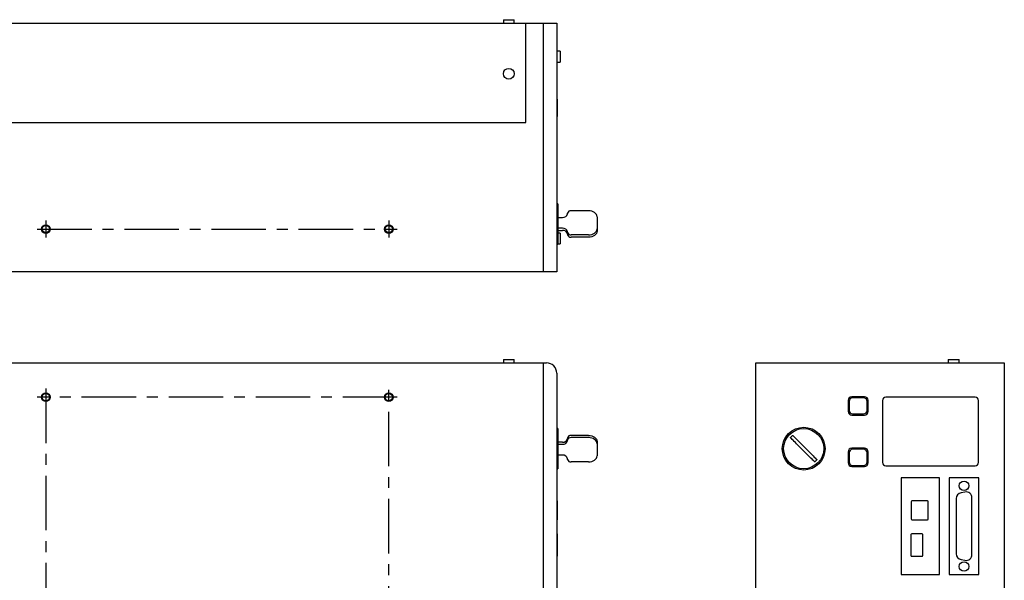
# Model space of a CAD drawing. Extents: x 0 to 1024, y 0 to 774.
# Tile 3 of 3: x 447 to 1022, y 447 to 774. Entities that reach past the tile are written whole.
import ezdxf

# ---------------------------------------------------------------- set-up
doc = ezdxf.new("R2010")
doc.units = 0
doc.linetypes.add('CENTER', pattern=[50.8, 31.75, -6.35, 6.35, -6.35])
doc.layers.get('0').update_dxf_attribs({"linetype": 'CONTINUOUS'})

msp = doc.modelspace()

# ---------------------------------------------------------------- linework, layer by layer
at = {"color": 7, "linetype": 'CONTINUOUS'}
for p, q in [((370.73, 771.93), (760.73, 771.93)), ((729.58, 773.93), (729.58, 771.93)), ((729.58, 773.93), (735.88, 773.93)), ((735.88, 771.93), (735.88, 773.93)), ((752.73, 771.93), (752.73, 626.93)), ((760.73, 771.93), (760.73, 626.93)), ((762.73, 755.58), (760.73, 755.58)), ((762.73, 755.58), (762.73, 749.28)), ((760.73, 749.28), (762.73, 749.28)), ((760.93, 727.59), (760.73, 727.59)), ((760.93, 727.59), (760.93, 727.09)), ((760.93, 727.09), (760.93, 718.09)), ((760.93, 718.09), (760.93, 717.59)), ((760.93, 717.59), (760.73, 717.59)), ((760.93, 717.46), (760.73, 717.46)), ((760.93, 717.59), (760.93, 717.46)), ((761.38, 666.64), (760.73, 666.64)), ((761.38, 666.64), (761.38, 643.22)), ((767.04, 660.87), (767.04, 661.22)), ((779.23, 662.64), (769.04, 662.64)), ((761.38, 658.75), (764.04, 658.75)), ((784.23, 659.1), (784.23, 652.03)), ((764.04, 652.39), (761.38, 652.39)), ((761.38, 651.11), (764.04, 651.11)), ((762.73, 649.58), (761.38, 649.58)), ((762.73, 649.58), (762.73, 643.28)), ((767.04, 649.91), (767.04, 650.26)), ((767.04, 649.91), (767.04, 648.64)), ((784.23, 652.03), (784.23, 650.76)), ((760.73, 643.22), (761.38, 643.22)), ((761.38, 643.28), (762.73, 643.28)), ((779.23, 648.5), (769.04, 648.5)), ((779.23, 647.22), (769.04, 647.22)), ((760.73, 626.93), (370.73, 626.93)), ((729.58, 575.95), (729.58, 573.95)), ((729.58, 575.95), (735.88, 575.95)), ((735.88, 573.95), (735.88, 575.95)), ((989.07, 575.95), (989.07, 573.95)), ((989.07, 575.95), (992.22, 575.95)), ((992.22, 575.95), (995.37, 575.95)), ((995.37, 573.95), (995.37, 575.95)), ((370.73, 573.95), (754.73, 573.95)), ((752.73, 573.95), (752.73, 193.95)), ((876.72, 573.95), (1021.72, 573.95)), ((876.72, 199.95), (876.72, 573.95)), ((1021.72, 573.95), (1021.72, 567.95)), ((760.73, 567.95), (760.73, 199.95)), ((1021.72, 567.95), (1021.72, 199.95)), ((930.63, 552.13), (930.63, 545.63)), ((931.21, 551.49), (931.21, 546.27)), ((940.2, 554.2), (932.7, 554.2)), ((939.61, 553.56), (933.28, 553.56)), ((941.68, 546.27), (941.68, 551.49)), ((942.27, 545.63), (942.27, 552.13)), ((950.61, 551.94), (950.61, 515.94)), ((1004.67, 553.99), (952.67, 553.99)), ((1006.72, 515.94), (1006.72, 551.94)), ((932.7, 543.56), (940.2, 543.56)), ((933.28, 544.2), (939.61, 544.2)), ((761.38, 535.66), (760.73, 535.66)), ((761.38, 535.66), (761.38, 512.24)), ((767.04, 530.24), (767.04, 528.97)), ((767.04, 528.62), (767.04, 528.97)), ((779.23, 531.66), (769.04, 531.66)), ((779.23, 530.38), (769.04, 530.38)), ((897.01, 530.38), (898.28, 531.66)), ((764.04, 527.77), (761.38, 527.77)), ((761.38, 526.5), (764.04, 526.5)), ((784.23, 528.12), (784.23, 526.85)), ((784.23, 526.85), (784.23, 519.78)), ((900.55, 526.85), (907.62, 519.78)), ((908.89, 521.05), (901.82, 528.12)), ((940.2, 524.2), (932.7, 524.2)), ((939.61, 523.56), (933.28, 523.56)), ((764.04, 520.13), (761.38, 520.13)), ((767.04, 517.66), (767.04, 518.01)), ((912.43, 517.52), (911.15, 516.24)), ((930.63, 522.13), (930.63, 515.63)), ((931.21, 521.49), (931.21, 516.27)), ((941.68, 516.27), (941.68, 521.49)), ((942.27, 515.63), (942.27, 522.13)), ((760.73, 512.24), (761.38, 512.24)), ((779.23, 516.24), (769.04, 516.24)), ((932.7, 513.56), (940.2, 513.56)), ((933.28, 514.2), (939.61, 514.2)), ((952.67, 513.89), (1004.67, 513.89)), ((983.93, 506.95), (961.51, 506.95)), ((961.51, 506.95), (961.51, 450.53)), ((983.93, 450.53), (983.93, 506.95)), ((1006.88, 506.95), (989.56, 506.95)), ((989.56, 506.95), (989.56, 450.64)), ((1006.88, 450.64), (1006.88, 506.95)), ((993.62, 494.89), (993.62, 462.7)), ((998.77, 498.69), (996.47, 498.29)), ((1002.82, 462.29), (1002.82, 495.29)), ((760.93, 493.48), (760.73, 493.48)), ((760.93, 493.48), (760.93, 492.98)), ((760.93, 492.98), (760.93, 482.98)), ((967.38, 492.98), (967.38, 482.98)), ((976.88, 493.48), (967.88, 493.48)), ((977.38, 482.98), (977.38, 492.98)), ((760.93, 482.48), (760.73, 482.48)), ((760.93, 482.98), (760.93, 482.48)), ((967.88, 482.48), (976.88, 482.48)), ((760.93, 474.35), (760.73, 474.35)), ((760.93, 474.35), (760.93, 473.85)), ((760.93, 473.85), (760.93, 461.75)), ((967.25, 473.85), (967.25, 461.75)), ((973.75, 474.35), (967.75, 474.35)), ((974.25, 461.75), (974.25, 473.85)), ((760.93, 461.25), (760.73, 461.25)), ((760.93, 461.75), (760.93, 461.25)), ((967.75, 461.25), (973.75, 461.25)), ((996.47, 459.3), (998.77, 458.89)), ((961.51, 450.53), (983.93, 450.53)), ((989.56, 450.64), (1006.88, 450.64))]:
    msp.add_line(p, q, dxfattribs=at)
for p, q in [((742.73, 713.93), (742.73, 771.93)), ((370.73, 713.93), (742.73, 713.93))]:
    msp.add_line(p, q)
at = {"color": 4, "linetype": 'CENTER'}
for p, q in [((462.73, 656.93), (462.73, 646.93)), ((662.73, 656.93), (662.73, 646.93)), ((457.73, 651.93), (667.73, 651.93)), ((462.73, 558.95), (462.73, 208.95)), ((662.73, 208.95), (662.73, 558.95)), ((667.73, 553.95), (457.73, 553.95))]:
    msp.add_line(p, q, dxfattribs=at)
at = {"color": 7, "linetype": 'CONTINUOUS', "flags": 128}
for points in [[(784.23, 659.1), (784.14, 659.79), (783.85, 660.46), (783.39, 661.07), (782.77, 661.6), (782.01, 662.04), (781.15, 662.37), (780.21, 662.57), (779.23, 662.64)], [(779.23, 648.5), (780.21, 648.56), (781.15, 648.77), (782.01, 649.09), (782.77, 649.53), (783.39, 650.07), (783.85, 650.68), (784.14, 651.34), (784.23, 652.03)], [(784.23, 650.76), (784.14, 650.07), (783.85, 649.41), (783.39, 648.8), (782.77, 648.26), (782.01, 647.82), (781.15, 647.49), (780.21, 647.29), (779.23, 647.22)], [(779.23, 531.66), (780.21, 531.59), (781.15, 531.39), (782.01, 531.06), (782.77, 530.62), (783.39, 530.09), (783.85, 529.47), (784.14, 528.81), (784.23, 528.12)], [(784.23, 526.85), (784.14, 527.54), (783.85, 528.2), (783.39, 528.81), (782.77, 529.35), (782.01, 529.79), (781.15, 530.12), (780.21, 530.32), (779.23, 530.38)], [(900.55, 526.85), (899.86, 527.54), (899.19, 528.2), (898.58, 528.81), (898.05, 529.35), (897.61, 529.79), (897.28, 530.12), (897.08, 530.32), (897.01, 530.38)], [(898.28, 531.66), (898.35, 531.59), (898.55, 531.39), (898.88, 531.06), (899.32, 530.62), (899.86, 530.09), (900.47, 529.47), (901.13, 528.81), (901.82, 528.12)], [(779.23, 516.24), (780.21, 516.31), (781.15, 516.51), (782.01, 516.84), (782.77, 517.28), (783.39, 517.81), (783.85, 518.43), (784.14, 519.09), (784.23, 519.78)], [(911.15, 516.24), (911.09, 516.31), (910.88, 516.51), (910.56, 516.84), (910.12, 517.28), (909.58, 517.81), (908.97, 518.43), (908.31, 519.09), (907.62, 519.78)], [(908.89, 521.05), (909.58, 520.36), (910.24, 519.7), (910.85, 519.09), (911.39, 518.55), (911.83, 518.11), (912.16, 517.78), (912.36, 517.58), (912.43, 517.52)]]:
    msp.add_lwpolyline(points, dxfattribs=at)
at = {"color": 7, "linetype": 'CONTINUOUS'}
for centre, radius in [((732.73, 742.43), 3.15), ((462.73, 651.93), 2.1), ((662.73, 651.93), 2.1), ((462.73, 553.95), 2.1), ((662.73, 553.95), 2.1), ((904.72, 523.95), 12.47), ((904.72, 523.95), 11.71), ((998.22, 502.31), 2.77), ((998.22, 455.27), 2.77)]:
    msp.add_circle(centre, radius, dxfattribs=at)
at = {"color": 2}
for centre in [(462.73, 651.93), (662.73, 651.93), (462.73, 553.95), (662.73, 553.95)]:
    msp.add_circle(centre, 2.5, dxfattribs=at)
at = {"color": 7, "linetype": 'CONTINUOUS'}
for centre, radius, start, end in [((764.42, 661.4), 2.68, 261.9506, 348.57822), ((768.79, 660.87), 1.79, 81.95038, 168.57838), ((764.42, 649.73), 2.68, 11.42172, 98.0495), ((764.42, 648.46), 2.68, 11.42177, 98.04945), ((768.79, 650.26), 1.79, 191.42174, 278.04943), ((768.79, 648.99), 1.79, 191.42182, 278.04942), ((754.73, 567.95), 6, 0.0002, 89.99997), ((932.7, 552.13), 2.07, 90, 180), ((933.28, 551.49), 2.07, 90, 180), ((939.61, 551.49), 2.07, 0, 90), ((940.2, 552.13), 2.07, 0, 90), ((952.67, 551.94), 2.05, 90, 180), ((1004.67, 551.94), 2.05, 0, 90), ((932.7, 545.63), 2.07, 180, 270), ((933.28, 546.27), 2.07, 180, 270), ((939.61, 546.27), 2.07, 270, 0), ((940.2, 545.63), 2.07, 270, 0), ((764.42, 530.42), 2.68, 261.95019, 348.57883), ((764.42, 529.15), 2.68, 261.95048, 348.57854), ((768.79, 529.89), 1.79, 81.95027, 168.57835), ((768.79, 528.62), 1.79, 81.94965, 168.57897), ((932.7, 522.13), 2.07, 90, 180), ((933.28, 521.49), 2.07, 90, 180), ((939.61, 521.49), 2.07, 0, 90), ((940.2, 522.13), 2.07, 0, 90), ((764.42, 517.48), 2.68, 11.42117, 98.04981), ((768.79, 518.01), 1.79, 191.42209, 278.0493), ((932.7, 515.63), 2.07, 180, 270), ((933.28, 516.27), 2.07, 180, 270), ((939.61, 516.27), 2.07, 270, 0), ((940.2, 515.63), 2.07, 270, 0), ((952.67, 515.94), 2.05, 180, 270), ((1004.67, 515.94), 2.05, 270, 0), ((997.07, 494.89), 3.45, 99.93281, 180), ((999.37, 495.29), 3.45, 0, 99.93281), ((967.88, 492.98), 0.5, 90, 180), ((976.88, 492.98), 0.5, 0, 90), ((967.88, 482.98), 0.5, 180, 270), ((976.88, 482.98), 0.5, 270, 0), ((967.75, 473.85), 0.5, 90, 180), ((973.75, 473.85), 0.5, 0, 90), ((967.75, 461.75), 0.5, 180, 270), ((973.75, 461.75), 0.5, 270, 0), ((997.07, 462.7), 3.45, 180, 260.06719), ((999.37, 462.29), 3.45, 260.06719, 0)]:
    msp.add_arc(centre, radius, start, end, dxfattribs=at)

doc.saveas('drawing.dxf')
